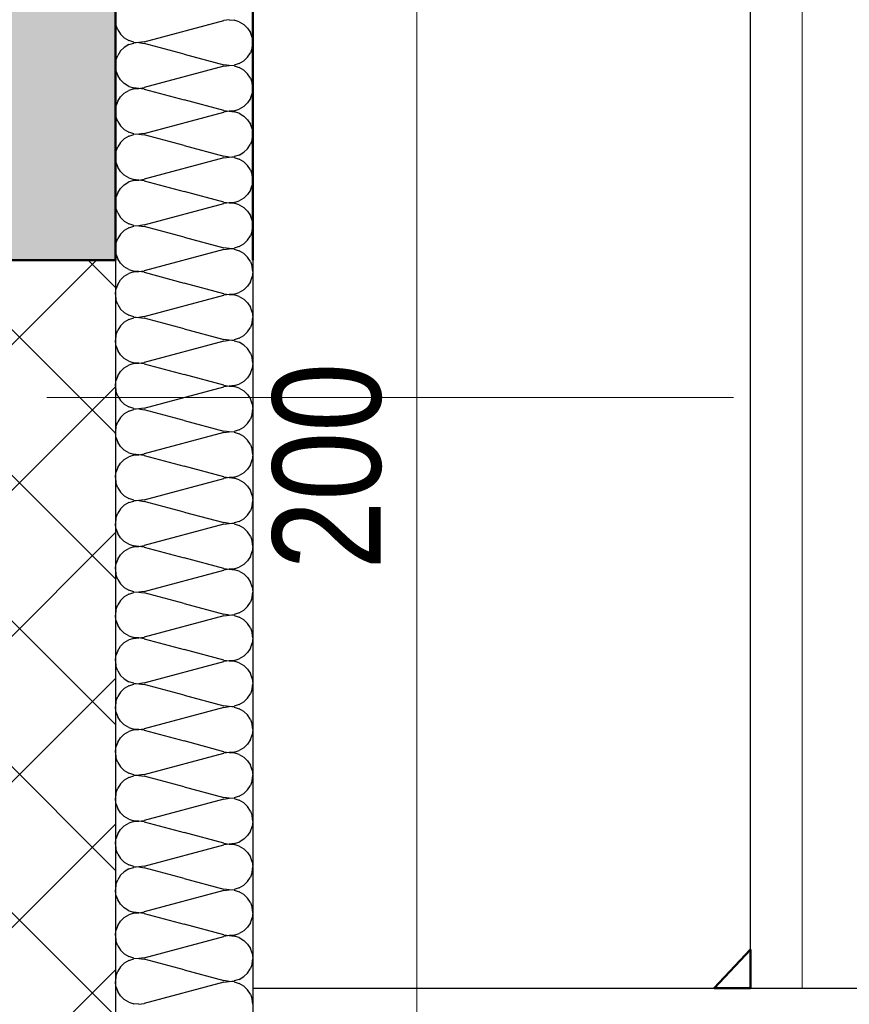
# Model space of a CAD drawing. Header units: millimetres. Extents: x 0 to 6.08, y 0 to 5.27.
# Tile 39 of 54: x 2.23 to 2.35, y 3.53 to 3.67. Entities that reach past the tile are written whole.
import ezdxf

# ---------------------------------------------------------------- set-up
doc = ezdxf.new("R2010")
doc.units = ezdxf.units.MM
doc.linetypes.add('DASHDOT', pattern=[1, 0.5, -0.25, 0, -0.25])
doc.styles.add('Arial Narrow', font='ARIALN.TTF')
doc.dimstyles.new('Arch_Strakon_dimstyle', dxfattribs={"dimtxt": 1.575, "dimasz": 1, "dimexe": 1.25, "dimexo": 0.0625, "dimgap": 1, "dimtad": 0, "dimdec": 5, "dimzin": 12, "dimdsep": 46, "dimtxsty": 'Arial Narrow', "dimblk": 'Arrowhead_Tick', "dimsah": 1, "dimcen": 0, "dimse1": 1, "dimse2": 1, "dimclrd": 6, "dimclrt": 2, "dimazin": 0, "dimtfac": 1, "dimtdec": 4, "dimtmove": 0, "dimatfit": 3, "dimldrblk": 'NONE', "dimfxl": 1, "dimtvp": 1, "dimtolj": 1, "dimtzin": 0, "dimlwd": 13, "dimarcsym": 2})

# ---------------------------------------------------------------- blocks, each defined once
blk = doc.blocks.new('Hatch_2_41')
at = {"color": 10, "linetype": 'Continuous'}
for p, q in [((2.24137, 3.67369), (2.24146, 3.67293)), ((2.25793, 3.67369), (2.25717, 3.67357)), ((2.25793, 3.67369), (2.25869, 3.67362)), ((2.26137, 3.67369), (2.26137, 3.67369)), ((2.24171, 3.67221), (2.24146, 3.67293)), ((2.24171, 3.67221), (2.24213, 3.67157)), ((2.24557, 3.67047), (2.25717, 3.67357)), ((2.25941, 3.67339), (2.25869, 3.67362)), ((2.25941, 3.67339), (2.26007, 3.673)), ((2.26062, 3.67247), (2.26007, 3.673)), ((2.26062, 3.67247), (2.26103, 3.67183)), ((2.24267, 3.67104), (2.24213, 3.67157)), ((2.24267, 3.67104), (2.24333, 3.67065)), ((2.26128, 3.67111), (2.26103, 3.67183)), ((2.26128, 3.67111), (2.26137, 3.67035)), ((2.24213, 3.66913), (2.24267, 3.66966)), ((2.24333, 3.67006), (2.24267, 3.66966)), ((2.24405, 3.67042), (2.24333, 3.67065)), ((2.24333, 3.67006), (2.24405, 3.67029)), ((2.24405, 3.67042), (2.24481, 3.67035)), ((2.24481, 3.67035), (2.24405, 3.67029)), ((2.24557, 3.67047), (2.24481, 3.67035)), ((2.24481, 3.67035), (2.24556, 3.67024)), ((2.25137, 3.66869), (2.24556, 3.67024)), ((2.26128, 3.6696), (2.26103, 3.66888)), ((2.26128, 3.6696), (2.26137, 3.67035)), ((2.24146, 3.66778), (2.24171, 3.66849)), ((2.24213, 3.66913), (2.24171, 3.66849)), ((2.25137, 3.66869), (2.25718, 3.66713)), ((2.26061, 3.66824), (2.26007, 3.66771)), ((2.26061, 3.66824), (2.26103, 3.66888)), ((2.24146, 3.66778), (2.24137, 3.66702)), ((2.24146, 3.66626), (2.24137, 3.66702)), ((2.25717, 3.66691), (2.24557, 3.6638)), ((2.25717, 3.66691), (2.25793, 3.66702)), ((2.25793, 3.66702), (2.25718, 3.66713)), ((2.25793, 3.66702), (2.25869, 3.66708)), ((2.25869, 3.66696), (2.25793, 3.66702)), ((2.25941, 3.66732), (2.25869, 3.66708)), ((2.25869, 3.66696), (2.25941, 3.66672)), ((2.25941, 3.66732), (2.26007, 3.66771)), ((2.26007, 3.66633), (2.25941, 3.66672)), ((2.26137, 3.66702), (2.26137, 3.66702)), ((2.26137, 3.66702), (2.26137, 3.66702)), ((2.24146, 3.66626), (2.24171, 3.66555)), ((2.24213, 3.66491), (2.24171, 3.66555)), ((2.26007, 3.66633), (2.26062, 3.6658)), ((2.26103, 3.66516), (2.26062, 3.6658)), ((2.26103, 3.66516), (2.26128, 3.66444)), ((2.24213, 3.66491), (2.24267, 3.66438)), ((2.24333, 3.66398), (2.24267, 3.66438)), ((2.24333, 3.66398), (2.24405, 3.66375)), ((2.24405, 3.66362), (2.24333, 3.66339)), ((2.24481, 3.66369), (2.24405, 3.66375)), ((2.24405, 3.66362), (2.24481, 3.66368)), ((2.24481, 3.66369), (2.24557, 3.6638)), ((2.24556, 3.66357), (2.24481, 3.66368)), ((2.26137, 3.66369), (2.26128, 3.66444)), ((2.26137, 3.66369), (2.26128, 3.66293)), ((2.24171, 3.66183), (2.24213, 3.66247)), ((2.24267, 3.663), (2.24213, 3.66247)), ((2.24267, 3.663), (2.24333, 3.66339)), ((2.24556, 3.66357), (2.25137, 3.66202)), ((2.26103, 3.66221), (2.26061, 3.66157)), ((2.26103, 3.66221), (2.26128, 3.66293)), ((2.24137, 3.66035), (2.24146, 3.66111)), ((2.24171, 3.66183), (2.24146, 3.66111)), ((2.25718, 3.66047), (2.25137, 3.66202)), ((2.26007, 3.66104), (2.25941, 3.66065)), ((2.26007, 3.66104), (2.26061, 3.66157)), ((2.24137, 3.66035), (2.24146, 3.6596)), ((2.24171, 3.65888), (2.24146, 3.6596)), ((2.24557, 3.65713), (2.25717, 3.66024)), ((2.25793, 3.66035), (2.25717, 3.66024)), ((2.25718, 3.66047), (2.25793, 3.66036)), ((2.25869, 3.66042), (2.25793, 3.66036)), ((2.25793, 3.66035), (2.25869, 3.66029)), ((2.25869, 3.66042), (2.25941, 3.66065)), ((2.25941, 3.66006), (2.25869, 3.66029)), ((2.25941, 3.66006), (2.26007, 3.65966)), ((2.26062, 3.65913), (2.26007, 3.65966)), ((2.26137, 3.66035), (2.26137, 3.66035)), ((2.26137, 3.66035), (2.26137, 3.66035)), ((2.24171, 3.65888), (2.24213, 3.65824)), ((2.24267, 3.65771), (2.24213, 3.65824)), ((2.26062, 3.65913), (2.26103, 3.65849)), ((2.26128, 3.65778), (2.26103, 3.65849)), ((2.24267, 3.65771), (2.24333, 3.65732)), ((2.24333, 3.65672), (2.24267, 3.65633)), ((2.24405, 3.65708), (2.24333, 3.65732)), ((2.24333, 3.65672), (2.24405, 3.65696)), ((2.24405, 3.65708), (2.24481, 3.65702)), ((2.24481, 3.65702), (2.24405, 3.65696)), ((2.24557, 3.65713), (2.24481, 3.65702)), ((2.24481, 3.65702), (2.24556, 3.65691)), ((2.25137, 3.65535), (2.24556, 3.65691)), ((2.26128, 3.65778), (2.26137, 3.65702)), ((2.26128, 3.65626), (2.26137, 3.65702)), ((2.24146, 3.65444), (2.24171, 3.65516)), ((2.24213, 3.6558), (2.24171, 3.65516)), ((2.24213, 3.6558), (2.24267, 3.65633)), ((2.25137, 3.65535), (2.25718, 3.6538)), ((2.26061, 3.65491), (2.26103, 3.65555)), ((2.26128, 3.65626), (2.26103, 3.65555)), ((2.24146, 3.65444), (2.24137, 3.65369)), ((2.24146, 3.65293), (2.24137, 3.65369)), ((2.25717, 3.65357), (2.24557, 3.65047)), ((2.25717, 3.65357), (2.25793, 3.65369)), ((2.25793, 3.65369), (2.25718, 3.6538)), ((2.25793, 3.65369), (2.25869, 3.65375)), ((2.25869, 3.65362), (2.25793, 3.65369)), ((2.25941, 3.65398), (2.25869, 3.65375)), ((2.25869, 3.65362), (2.25941, 3.65339)), ((2.25941, 3.65398), (2.26007, 3.65438)), ((2.26061, 3.65491), (2.26007, 3.65438)), ((2.26137, 3.65369), (2.26137, 3.65369)), ((2.26137, 3.65369), (2.26137, 3.65369)), ((2.24146, 3.65293), (2.24171, 3.65221)), ((2.24213, 3.65157), (2.24171, 3.65221)), ((2.26007, 3.653), (2.25941, 3.65339)), ((2.26007, 3.653), (2.26062, 3.65247)), ((2.26103, 3.65183), (2.26062, 3.65247)), ((2.24213, 3.65157), (2.24267, 3.65104)), ((2.24333, 3.65065), (2.24267, 3.65104)), ((2.26103, 3.65183), (2.26128, 3.65111)), ((2.26137, 3.65035), (2.26128, 3.65111)), ((2.24267, 3.64966), (2.24213, 3.64913)), ((2.24267, 3.64966), (2.24333, 3.65006)), ((2.24333, 3.65065), (2.24405, 3.65042)), ((2.24405, 3.65029), (2.24333, 3.65006)), ((2.24481, 3.65035), (2.24405, 3.65042)), ((2.24405, 3.65029), (2.24481, 3.65035)), ((2.24481, 3.65035), (2.24557, 3.65047)), ((2.24556, 3.65024), (2.24481, 3.65035)), ((2.24556, 3.65024), (2.25137, 3.64869)), ((2.26103, 3.64888), (2.26128, 3.6496)), ((2.26137, 3.65035), (2.26128, 3.6496)), ((2.24171, 3.64849), (2.24146, 3.64778)), ((2.24171, 3.64849), (2.24213, 3.64913)), ((2.25718, 3.64713), (2.25137, 3.64869)), ((2.26007, 3.64771), (2.26061, 3.64824)), ((2.26103, 3.64888), (2.26061, 3.64824)), ((2.24137, 3.64702), (2.24146, 3.64778)), ((2.24137, 3.64702), (2.24146, 3.64626)), ((2.24557, 3.6438), (2.25717, 3.64691)), ((2.25793, 3.64702), (2.25717, 3.64691)), ((2.25718, 3.64713), (2.25793, 3.64702)), ((2.25869, 3.64708), (2.25793, 3.64702)), ((2.25793, 3.64702), (2.25869, 3.64696)), ((2.25869, 3.64708), (2.25941, 3.64732)), ((2.25941, 3.64672), (2.25869, 3.64696)), ((2.26007, 3.64771), (2.25941, 3.64732)), ((2.25941, 3.64672), (2.26007, 3.64633)), ((2.26137, 3.64702), (2.26137, 3.64702)), ((2.26137, 3.64702), (2.26137, 3.64702)), ((2.24171, 3.64555), (2.24146, 3.64626)), ((2.24171, 3.64555), (2.24213, 3.64491)), ((2.26062, 3.6458), (2.26007, 3.64633)), ((2.26062, 3.6458), (2.26103, 3.64516)), ((2.26128, 3.64444), (2.26103, 3.64516)), ((2.24267, 3.64438), (2.24213, 3.64491)), ((2.24267, 3.64438), (2.24333, 3.64398)), ((2.24405, 3.64375), (2.24333, 3.64398)), ((2.24333, 3.64339), (2.24405, 3.64362)), ((2.24405, 3.64375), (2.24481, 3.64369)), ((2.24481, 3.64368), (2.24405, 3.64362)), ((2.24557, 3.6438), (2.24481, 3.64369)), ((2.24481, 3.64368), (2.24556, 3.64357)), ((2.25137, 3.64202), (2.24556, 3.64357)), ((2.26128, 3.64444), (2.26137, 3.64369)), ((2.26128, 3.64293), (2.26137, 3.64369)), ((2.24213, 3.64247), (2.24171, 3.64183)), ((2.24213, 3.64247), (2.24267, 3.643)), ((2.24333, 3.64339), (2.24267, 3.643)), ((2.26061, 3.64157), (2.26103, 3.64221)), ((2.26128, 3.64293), (2.26103, 3.64221)), ((2.24146, 3.64111), (2.24137, 3.64035)), ((2.24146, 3.64111), (2.24171, 3.64183)), ((2.25137, 3.64202), (2.25718, 3.64047)), ((2.25941, 3.64065), (2.26007, 3.64104)), ((2.26061, 3.64157), (2.26007, 3.64104)), ((2.24146, 3.6396), (2.24137, 3.64035)), ((2.24146, 3.6396), (2.24171, 3.63888)), ((2.25717, 3.64024), (2.24557, 3.63713)), ((2.25717, 3.64024), (2.25793, 3.64035)), ((2.25793, 3.64036), (2.25718, 3.64047)), ((2.25793, 3.64036), (2.25869, 3.64042)), ((2.25869, 3.64029), (2.25793, 3.64035)), ((2.25941, 3.64065), (2.25869, 3.64042)), ((2.25869, 3.64029), (2.25941, 3.64006)), ((2.26007, 3.63966), (2.25941, 3.64006)), ((2.26007, 3.63966), (2.26062, 3.63913)), ((2.26137, 3.64035), (2.26137, 3.64035)), ((2.26137, 3.64035), (2.26137, 3.64035)), ((2.24213, 3.63824), (2.24171, 3.63888)), ((2.24213, 3.63824), (2.24267, 3.63771)), ((2.26103, 3.63849), (2.26062, 3.63913)), ((2.26103, 3.63849), (2.26128, 3.63778)), ((2.24333, 3.63732), (2.24267, 3.63771)), ((2.24267, 3.63633), (2.24333, 3.63672)), ((2.24333, 3.63732), (2.24405, 3.63708)), ((2.24405, 3.63696), (2.24333, 3.63672)), ((2.24481, 3.63702), (2.24405, 3.63708)), ((2.24405, 3.63696), (2.24481, 3.63702)), ((2.24481, 3.63702), (2.24557, 3.63713)), ((2.24556, 3.63691), (2.24481, 3.63702)), ((2.24556, 3.63691), (2.25137, 3.63535)), ((2.26137, 3.63702), (2.26128, 3.63778)), ((2.26137, 3.63702), (2.26128, 3.63626)), ((2.24171, 3.63516), (2.24146, 3.63444)), ((2.24171, 3.63516), (2.24213, 3.6358)), ((2.24267, 3.63633), (2.24213, 3.6358)), ((2.25718, 3.6338), (2.25137, 3.63535)), ((2.26103, 3.63555), (2.26061, 3.63491)), ((2.26103, 3.63555), (2.26128, 3.63626)), ((2.24137, 3.63369), (2.24146, 3.63444)), ((2.24137, 3.63369), (2.24146, 3.63293)), ((2.24557, 3.63047), (2.25717, 3.63357)), ((2.25793, 3.63369), (2.25717, 3.63357)), ((2.25718, 3.6338), (2.25793, 3.63369)), ((2.25869, 3.63375), (2.25793, 3.63369)), ((2.25793, 3.63369), (2.25869, 3.63362)), ((2.25869, 3.63375), (2.25941, 3.63398)), ((2.25941, 3.63339), (2.25869, 3.63362)), ((2.26007, 3.63438), (2.25941, 3.63398)), ((2.26007, 3.63438), (2.26061, 3.63491)), ((2.26137, 3.63369), (2.26137, 3.63369)), ((2.26137, 3.63369), (2.26137, 3.63369)), ((2.24171, 3.63221), (2.24146, 3.63293)), ((2.24171, 3.63221), (2.24213, 3.63157)), ((2.25941, 3.63339), (2.26007, 3.633)), ((2.26062, 3.63247), (2.26007, 3.633)), ((2.26062, 3.63247), (2.26103, 3.63183)), ((2.24267, 3.63104), (2.24213, 3.63157)), ((2.24267, 3.63104), (2.24333, 3.63065)), ((2.24405, 3.63042), (2.24333, 3.63065)), ((2.26128, 3.63111), (2.26103, 3.63183)), ((2.26128, 3.63111), (2.26137, 3.63035)), ((2.24213, 3.62913), (2.24267, 3.62966)), ((2.24333, 3.63006), (2.24267, 3.62966)), ((2.24333, 3.63006), (2.24405, 3.63029)), ((2.24405, 3.63042), (2.24481, 3.63035)), ((2.24481, 3.63035), (2.24405, 3.63029)), ((2.24557, 3.63047), (2.24481, 3.63035)), ((2.24481, 3.63035), (2.24556, 3.63024)), ((2.25137, 3.62869), (2.24556, 3.63024)), ((2.26128, 3.6296), (2.26103, 3.62888)), ((2.26128, 3.6296), (2.26137, 3.63035)), ((2.24146, 3.62778), (2.24137, 3.62702)), ((2.24146, 3.62778), (2.24171, 3.62849)), ((2.24213, 3.62913), (2.24171, 3.62849)), ((2.25137, 3.62869), (2.25718, 3.62713)), ((2.26061, 3.62824), (2.26007, 3.62771)), ((2.26061, 3.62824), (2.26103, 3.62888)), ((2.24146, 3.62626), (2.24137, 3.62702)), ((2.25717, 3.62691), (2.24557, 3.6238)), ((2.25717, 3.62691), (2.25793, 3.62702)), ((2.25793, 3.62702), (2.25718, 3.62713)), ((2.25793, 3.62702), (2.25869, 3.62708)), ((2.25869, 3.62696), (2.25793, 3.62702)), ((2.25941, 3.62732), (2.25869, 3.62708)), ((2.25869, 3.62696), (2.25941, 3.62672)), ((2.25941, 3.62732), (2.26007, 3.62771)), ((2.26007, 3.62633), (2.25941, 3.62672)), ((2.26007, 3.62633), (2.26062, 3.6258)), ((2.26137, 3.62702), (2.26137, 3.62702)), ((2.26137, 3.62702), (2.26137, 3.62702)), ((2.24146, 3.62626), (2.24171, 3.62555)), ((2.24213, 3.62491), (2.24171, 3.62555)), ((2.24213, 3.62491), (2.24267, 3.62438)), ((2.26103, 3.62516), (2.26062, 3.6258)), ((2.26103, 3.62516), (2.26128, 3.62444)), ((2.24333, 3.62398), (2.24267, 3.62438)), ((2.24333, 3.62398), (2.24405, 3.62375)), ((2.24405, 3.62362), (2.24333, 3.62339)), ((2.24481, 3.62369), (2.24405, 3.62375)), ((2.24405, 3.62362), (2.24481, 3.62368)), ((2.24481, 3.62369), (2.24557, 3.6238)), ((2.24556, 3.62357), (2.24481, 3.62368)), ((2.24556, 3.62357), (2.25137, 3.62202)), ((2.26137, 3.62369), (2.26128, 3.62444)), ((2.26137, 3.62369), (2.26128, 3.62293)), ((2.24171, 3.62183), (2.24213, 3.62247)), ((2.24267, 3.623), (2.24213, 3.62247)), ((2.24267, 3.623), (2.24333, 3.62339)), ((2.26103, 3.62221), (2.26061, 3.62157)), ((2.26103, 3.62221), (2.26128, 3.62293)), ((2.24137, 3.62035), (2.24146, 3.62111)), ((2.24171, 3.62183), (2.24146, 3.62111)), ((2.25718, 3.62047), (2.25137, 3.62202)), ((2.25869, 3.62042), (2.25941, 3.62065)), ((2.26007, 3.62104), (2.25941, 3.62065)), ((2.26007, 3.62104), (2.26061, 3.62157)), ((2.24137, 3.62035), (2.24146, 3.6196)), ((2.24171, 3.61888), (2.24146, 3.6196)), ((2.24557, 3.61713), (2.25717, 3.62024)), ((2.25793, 3.62035), (2.25717, 3.62024)), ((2.25718, 3.62047), (2.25793, 3.62036)), ((2.25869, 3.62042), (2.25793, 3.62036)), ((2.25793, 3.62035), (2.25869, 3.62029)), ((2.25941, 3.62006), (2.25869, 3.62029)), ((2.25941, 3.62006), (2.26007, 3.61966)), ((2.26062, 3.61913), (2.26007, 3.61966)), ((2.26137, 3.62035), (2.26137, 3.62035)), ((2.26137, 3.62035), (2.26137, 3.62035)), ((2.24171, 3.61888), (2.24213, 3.61824)), ((2.24267, 3.61771), (2.24213, 3.61824)), ((2.26062, 3.61913), (2.26103, 3.61849)), ((2.26128, 3.61778), (2.26103, 3.61849)), ((2.26128, 3.61778), (2.26137, 3.61702)), ((2.24213, 3.6158), (2.24267, 3.61633)), ((2.24267, 3.61771), (2.24333, 3.61732)), ((2.24333, 3.61672), (2.24267, 3.61633)), ((2.24405, 3.61708), (2.24333, 3.61732)), ((2.24333, 3.61672), (2.24405, 3.61696)), ((2.24405, 3.61708), (2.24481, 3.61702)), ((2.24481, 3.61702), (2.24405, 3.61696)), ((2.24557, 3.61713), (2.24481, 3.61702)), ((2.24481, 3.61702), (2.24556, 3.61691)), ((2.25137, 3.61535), (2.24556, 3.61691)), ((2.26128, 3.61626), (2.26137, 3.61702)), ((2.24146, 3.61444), (2.24171, 3.61516)), ((2.24213, 3.6158), (2.24171, 3.61516)), ((2.25137, 3.61535), (2.25718, 3.6138)), ((2.26061, 3.61491), (2.26007, 3.61438)), ((2.26061, 3.61491), (2.26103, 3.61555)), ((2.26128, 3.61626), (2.26103, 3.61555)), ((2.24146, 3.61444), (2.24137, 3.61369)), ((2.24146, 3.61293), (2.24137, 3.61369)), ((2.25717, 3.61357), (2.24557, 3.61047)), ((2.25717, 3.61357), (2.25793, 3.61369)), ((2.25793, 3.61369), (2.25718, 3.6138)), ((2.25793, 3.61369), (2.25869, 3.61375)), ((2.25869, 3.61362), (2.25793, 3.61369)), ((2.25941, 3.61398), (2.25869, 3.61375)), ((2.25869, 3.61362), (2.25941, 3.61339)), ((2.25941, 3.61398), (2.26007, 3.61438)), ((2.26137, 3.61369), (2.26137, 3.61369)), ((2.26137, 3.61369), (2.26137, 3.61369)), ((2.24146, 3.61293), (2.24171, 3.61221)), ((2.24213, 3.61157), (2.24171, 3.61221)), ((2.26007, 3.613), (2.25941, 3.61339)), ((2.26007, 3.613), (2.26062, 3.61247)), ((2.26103, 3.61183), (2.26062, 3.61247)), ((2.24213, 3.61157), (2.24267, 3.61104)), ((2.24333, 3.61065), (2.24267, 3.61104)), ((2.24333, 3.61065), (2.24405, 3.61042)), ((2.26103, 3.61183), (2.26128, 3.61111)), ((2.26137, 3.61035), (2.26128, 3.61111)), ((2.24171, 3.60849), (2.24213, 3.60913)), ((2.24267, 3.60966), (2.24213, 3.60913)), ((2.24267, 3.60966), (2.24333, 3.61006)), ((2.24405, 3.61029), (2.24333, 3.61006)), ((2.24481, 3.61035), (2.24405, 3.61042)), ((2.24405, 3.61029), (2.24481, 3.61035)), ((2.24481, 3.61035), (2.24557, 3.61047)), ((2.24556, 3.61024), (2.24481, 3.61035)), ((2.24556, 3.61024), (2.25137, 3.60869)), ((2.26103, 3.60888), (2.26128, 3.6096)), ((2.26137, 3.61035), (2.26128, 3.6096)), ((2.24137, 3.60702), (2.24146, 3.60778)), ((2.24171, 3.60849), (2.24146, 3.60778)), ((2.25718, 3.60713), (2.25137, 3.60869)), ((2.26007, 3.60771), (2.25941, 3.60732)), ((2.26007, 3.60771), (2.26061, 3.60824)), ((2.26103, 3.60888), (2.26061, 3.60824)), ((2.24137, 3.60702), (2.24146, 3.60626)), ((2.24557, 3.6038), (2.25717, 3.60691)), ((2.25793, 3.60702), (2.25717, 3.60691)), ((2.25718, 3.60713), (2.25793, 3.60702)), ((2.25869, 3.60708), (2.25793, 3.60702)), ((2.25793, 3.60702), (2.25869, 3.60696)), ((2.25869, 3.60708), (2.25941, 3.60732)), ((2.25941, 3.60672), (2.25869, 3.60696)), ((2.25941, 3.60672), (2.26007, 3.60633)), ((2.26062, 3.6058), (2.26007, 3.60633)), ((2.26137, 3.60702), (2.26137, 3.60702)), ((2.26137, 3.60702), (2.26137, 3.60702)), ((2.24171, 3.60555), (2.24146, 3.60626)), ((2.24171, 3.60555), (2.24213, 3.60491)), ((2.24267, 3.60438), (2.24213, 3.60491)), ((2.26062, 3.6058), (2.26103, 3.60516)), ((2.26128, 3.60444), (2.26103, 3.60516)), ((2.24267, 3.60438), (2.24333, 3.60398)), ((2.24405, 3.60375), (2.24333, 3.60398)), ((2.24333, 3.60339), (2.24405, 3.60362)), ((2.24405, 3.60375), (2.24481, 3.60369)), ((2.24481, 3.60368), (2.24405, 3.60362)), ((2.24557, 3.6038), (2.24481, 3.60369)), ((2.24481, 3.60368), (2.24556, 3.60357)), ((2.25137, 3.60202), (2.24556, 3.60357)), ((2.26128, 3.60444), (2.26137, 3.60369)), ((2.26128, 3.60293), (2.26137, 3.60369)), ((2.24213, 3.60247), (2.24171, 3.60183)), ((2.24213, 3.60247), (2.24267, 3.603)), ((2.24333, 3.60339), (2.24267, 3.603)), ((2.25137, 3.60202), (2.25718, 3.60047)), ((2.26061, 3.60157), (2.26103, 3.60221)), ((2.26128, 3.60293), (2.26103, 3.60221)), ((2.24146, 3.60111), (2.24137, 3.60035)), ((2.24146, 3.60111), (2.24171, 3.60183)), ((2.25941, 3.60065), (2.25869, 3.60042)), ((2.25941, 3.60065), (2.26007, 3.60104)), ((2.26061, 3.60157), (2.26007, 3.60104)), ((2.24146, 3.5996), (2.24137, 3.60035)), ((2.24146, 3.5996), (2.24171, 3.59888)), ((2.25717, 3.60024), (2.24557, 3.59713)), ((2.25717, 3.60024), (2.25793, 3.60035)), ((2.25793, 3.60036), (2.25718, 3.60047)), ((2.25793, 3.60036), (2.25869, 3.60042)), ((2.25869, 3.60029), (2.25793, 3.60035)), ((2.25869, 3.60029), (2.25941, 3.60006)), ((2.26007, 3.59966), (2.25941, 3.60006)), ((2.26007, 3.59966), (2.26062, 3.59913)), ((2.26103, 3.59849), (2.26062, 3.59913)), ((2.26137, 3.60035), (2.26137, 3.60035)), ((2.26137, 3.60035), (2.26137, 3.60035)), ((2.24213, 3.59824), (2.24171, 3.59888)), ((2.24213, 3.59824), (2.24267, 3.59771)), ((2.24333, 3.59732), (2.24267, 3.59771)), ((2.26103, 3.59849), (2.26128, 3.59778)), ((2.26137, 3.59702), (2.26128, 3.59778)), ((2.24267, 3.59633), (2.24213, 3.5958)), ((2.24267, 3.59633), (2.24333, 3.59672)), ((2.24333, 3.59732), (2.24405, 3.59708)), ((2.24405, 3.59696), (2.24333, 3.59672)), ((2.24481, 3.59702), (2.24405, 3.59708)), ((2.24405, 3.59696), (2.24481, 3.59702)), ((2.24481, 3.59702), (2.24557, 3.59713)), ((2.24556, 3.59691), (2.24481, 3.59702)), ((2.24556, 3.59691), (2.25137, 3.59535)), ((2.26103, 3.59555), (2.26128, 3.59626)), ((2.26137, 3.59702), (2.26128, 3.59626)), ((2.24171, 3.59516), (2.24146, 3.59444)), ((2.24171, 3.59516), (2.24213, 3.5958)), ((2.25718, 3.5938), (2.25137, 3.59535)), ((2.26007, 3.59438), (2.26061, 3.59491)), ((2.26103, 3.59555), (2.26061, 3.59491)), ((2.24137, 3.59369), (2.24146, 3.59444)), ((2.24137, 3.59369), (2.24146, 3.59293)), ((2.24557, 3.59047), (2.25717, 3.59357)), ((2.25793, 3.59369), (2.25717, 3.59357)), ((2.25718, 3.5938), (2.25793, 3.59369)), ((2.25869, 3.59375), (2.25793, 3.59369)), ((2.25793, 3.59369), (2.25869, 3.59362)), ((2.25869, 3.59375), (2.25941, 3.59398)), ((2.25941, 3.59339), (2.25869, 3.59362)), ((2.26007, 3.59438), (2.25941, 3.59398)), ((2.25941, 3.59339), (2.26007, 3.593)), ((2.26137, 3.59369), (2.26137, 3.59369)), ((2.26137, 3.59369), (2.26137, 3.59369)), ((2.24171, 3.59221), (2.24146, 3.59293)), ((2.24171, 3.59221), (2.24213, 3.59157)), ((2.26062, 3.59247), (2.26007, 3.593)), ((2.26062, 3.59247), (2.26103, 3.59183)), ((2.24267, 3.59104), (2.24213, 3.59157)), ((2.24267, 3.59104), (2.24333, 3.59065)), ((2.24405, 3.59042), (2.24333, 3.59065)), ((2.26128, 3.59111), (2.26103, 3.59183)), ((2.26128, 3.59111), (2.26137, 3.59035)), ((2.24213, 3.58913), (2.24171, 3.58849)), ((2.24213, 3.58913), (2.24267, 3.58966)), ((2.24333, 3.59006), (2.24267, 3.58966)), ((2.24333, 3.59006), (2.24405, 3.59029)), ((2.24405, 3.59042), (2.24481, 3.59035)), ((2.24481, 3.59035), (2.24405, 3.59029)), ((2.24557, 3.59047), (2.24481, 3.59035)), ((2.24481, 3.59035), (2.24556, 3.59024)), ((2.25137, 3.58869), (2.24556, 3.59024)), ((2.26128, 3.5896), (2.26103, 3.58888)), ((2.26128, 3.5896), (2.26137, 3.59035)), ((2.24146, 3.58778), (2.24137, 3.58702)), ((2.24146, 3.58778), (2.24171, 3.58849)), ((2.25137, 3.58869), (2.25718, 3.58713)), ((2.25941, 3.58732), (2.26007, 3.58771)), ((2.26061, 3.58824), (2.26007, 3.58771)), ((2.26061, 3.58824), (2.26103, 3.58888)), ((2.24146, 3.58626), (2.24137, 3.58702)), ((2.24146, 3.58626), (2.24171, 3.58555)), ((2.25717, 3.58691), (2.24557, 3.5838)), ((2.25717, 3.58691), (2.25793, 3.58702)), ((2.25793, 3.58702), (2.25718, 3.58713)), ((2.25793, 3.58702), (2.25869, 3.58708)), ((2.25869, 3.58696), (2.25793, 3.58702)), ((2.25941, 3.58732), (2.25869, 3.58708)), ((2.25869, 3.58696), (2.25941, 3.58672)), ((2.26007, 3.58633), (2.25941, 3.58672)), ((2.26007, 3.58633), (2.26062, 3.5858)), ((2.26137, 3.58702), (2.26137, 3.58702)), ((2.26137, 3.58702), (2.26137, 3.58702)), ((2.24213, 3.58491), (2.24171, 3.58555)), ((2.24213, 3.58491), (2.24267, 3.58438)), ((2.26103, 3.58516), (2.26062, 3.5858)), ((2.26103, 3.58516), (2.26128, 3.58444)), ((2.24333, 3.58398), (2.24267, 3.58438)), ((2.24267, 3.583), (2.24333, 3.58339)), ((2.24333, 3.58398), (2.24405, 3.58375)), ((2.24405, 3.58362), (2.24333, 3.58339)), ((2.24481, 3.58369), (2.24405, 3.58375)), ((2.24405, 3.58362), (2.24481, 3.58368)), ((2.24481, 3.58369), (2.24557, 3.5838)), ((2.24556, 3.58357), (2.24481, 3.58368)), ((2.24556, 3.58357), (2.25137, 3.58202)), ((2.26137, 3.58369), (2.26128, 3.58444)), ((2.26137, 3.58369), (2.26128, 3.58293)), ((2.24171, 3.58183), (2.24213, 3.58247)), ((2.24267, 3.583), (2.24213, 3.58247)), ((2.25718, 3.58047), (2.25137, 3.58202)), ((2.26103, 3.58221), (2.26061, 3.58157)), ((2.26103, 3.58221), (2.26128, 3.58293)), ((2.24137, 3.58035), (2.24146, 3.58111)), ((2.24171, 3.58183), (2.24146, 3.58111)), ((2.25718, 3.58047), (2.25793, 3.58036)), ((2.25869, 3.58042), (2.25941, 3.58065)), ((2.26007, 3.58104), (2.25941, 3.58065)), ((2.26007, 3.58104), (2.26061, 3.58157)), ((2.24137, 3.58035), (2.24146, 3.5796)), ((2.24171, 3.57888), (2.24146, 3.5796)), ((2.24557, 3.57713), (2.25717, 3.58024)), ((2.25793, 3.58035), (2.25717, 3.58024)), ((2.25869, 3.58042), (2.25793, 3.58036)), ((2.25793, 3.58035), (2.25869, 3.58029)), ((2.25941, 3.58006), (2.25869, 3.58029)), ((2.25941, 3.58006), (2.26007, 3.57966)), ((2.26062, 3.57913), (2.26007, 3.57966)), ((2.26062, 3.57913), (2.26103, 3.57849)), ((2.26137, 3.58035), (2.26137, 3.58035)), ((2.26137, 3.58035), (2.26137, 3.58035)), ((2.24171, 3.57888), (2.24213, 3.57824)), ((2.24267, 3.57771), (2.24213, 3.57824)), ((2.24267, 3.57771), (2.24333, 3.57732)), ((2.26128, 3.57778), (2.26103, 3.57849)), ((2.26128, 3.57778), (2.26137, 3.57702)), ((2.24213, 3.5758), (2.24267, 3.57633)), ((2.24333, 3.57672), (2.24267, 3.57633)), ((2.24405, 3.57708), (2.24333, 3.57732)), ((2.24333, 3.57672), (2.24405, 3.57696)), ((2.24405, 3.57708), (2.24481, 3.57702)), ((2.24481, 3.57702), (2.24405, 3.57696)), ((2.24557, 3.57713), (2.24481, 3.57702)), ((2.24481, 3.57702), (2.24556, 3.57691)), ((2.25137, 3.57535), (2.24556, 3.57691)), ((2.26128, 3.57626), (2.26103, 3.57555)), ((2.26128, 3.57626), (2.26137, 3.57702)), ((2.24146, 3.57444), (2.24171, 3.57516)), ((2.24213, 3.5758), (2.24171, 3.57516)), ((2.25137, 3.57535), (2.25718, 3.5738)), ((2.26061, 3.57491), (2.26007, 3.57438)), ((2.26061, 3.57491), (2.26103, 3.57555)), ((2.24146, 3.57444), (2.24137, 3.57369)), ((2.24146, 3.57293), (2.24137, 3.57369)), ((2.25717, 3.57357), (2.24557, 3.57047)), ((2.25717, 3.57357), (2.25793, 3.57369)), ((2.25793, 3.57369), (2.25718, 3.5738)), ((2.25793, 3.57369), (2.25869, 3.57375)), ((2.25869, 3.57362), (2.25793, 3.57369)), ((2.25941, 3.57398), (2.25869, 3.57375)), ((2.25869, 3.57362), (2.25941, 3.57339)), ((2.25941, 3.57398), (2.26007, 3.57438)), ((2.26007, 3.573), (2.25941, 3.57339)), ((2.26137, 3.57369), (2.26137, 3.57369)), ((2.26137, 3.57369), (2.26137, 3.57369)), ((2.24146, 3.57293), (2.24171, 3.57221)), ((2.24213, 3.57157), (2.24171, 3.57221)), ((2.26007, 3.573), (2.26062, 3.57247)), ((2.26103, 3.57183), (2.26062, 3.57247)), ((2.24213, 3.57157), (2.24267, 3.57104)), ((2.24333, 3.57065), (2.24267, 3.57104)), ((2.24333, 3.57065), (2.24405, 3.57042)), ((2.24481, 3.57035), (2.24557, 3.57047)), ((2.26103, 3.57183), (2.26128, 3.57111)), ((2.26137, 3.57035), (2.26128, 3.57111)), ((2.24171, 3.56849), (2.24213, 3.56913)), ((2.24267, 3.56966), (2.24213, 3.56913)), ((2.24267, 3.56966), (2.24333, 3.57006)), ((2.24405, 3.57029), (2.24333, 3.57006)), ((2.24481, 3.57035), (2.24405, 3.57042)), ((2.24405, 3.57029), (2.24481, 3.57035)), ((2.24556, 3.57024), (2.24481, 3.57035)), ((2.24556, 3.57024), (2.25137, 3.56869)), ((2.26103, 3.56888), (2.26128, 3.5696)), ((2.26137, 3.57035), (2.26128, 3.5696)), ((2.24137, 3.56702), (2.24146, 3.56778)), ((2.24171, 3.56849), (2.24146, 3.56778)), ((2.25718, 3.56713), (2.25137, 3.56869)), ((2.26007, 3.56771), (2.25941, 3.56732)), ((2.26007, 3.56771), (2.26061, 3.56824)), ((2.26103, 3.56888), (2.26061, 3.56824)), ((2.24137, 3.56702), (2.24146, 3.56626)), ((2.24171, 3.56555), (2.24146, 3.56626)), ((2.24557, 3.5638), (2.25717, 3.56691)), ((2.25793, 3.56702), (2.25717, 3.56691)), ((2.25718, 3.56713), (2.25793, 3.56702)), ((2.25869, 3.56708), (2.25793, 3.56702)), ((2.25793, 3.56702), (2.25869, 3.56696)), ((2.25869, 3.56708), (2.25941, 3.56732)), ((2.25941, 3.56672), (2.25869, 3.56696)), ((2.25941, 3.56672), (2.26007, 3.56633)), ((2.26062, 3.5658), (2.26007, 3.56633)), ((2.26137, 3.56702), (2.26137, 3.56702)), ((2.26137, 3.56702), (2.26137, 3.56702)), ((2.24171, 3.56555), (2.24213, 3.56491)), ((2.24267, 3.56438), (2.24213, 3.56491)), ((2.26062, 3.5658), (2.26103, 3.56516)), ((2.26128, 3.56444), (2.26103, 3.56516)), ((2.24267, 3.56438), (2.24333, 3.56398)), ((2.24333, 3.56339), (2.24267, 3.563)), ((2.24405, 3.56375), (2.24333, 3.56398)), ((2.24333, 3.56339), (2.24405, 3.56362)), ((2.24405, 3.56375), (2.24481, 3.56369)), ((2.24481, 3.56368), (2.24405, 3.56362)), ((2.24557, 3.5638), (2.24481, 3.56369)), ((2.24481, 3.56368), (2.24556, 3.56357)), ((2.25137, 3.56202), (2.24556, 3.56357)), ((2.26128, 3.56444), (2.26137, 3.56369)), ((2.26128, 3.56293), (2.26137, 3.56369)), ((2.24213, 3.56247), (2.24171, 3.56183)), ((2.24213, 3.56247), (2.24267, 3.563)), ((2.25137, 3.56202), (2.25718, 3.56047)), ((2.26061, 3.56157), (2.26103, 3.56221)), ((2.26128, 3.56293), (2.26103, 3.56221)), ((2.24146, 3.56111), (2.24137, 3.56035)), ((2.24146, 3.56111), (2.24171, 3.56183)), ((2.25793, 3.56036), (2.25718, 3.56047)), ((2.25793, 3.56036), (2.25869, 3.56042)), ((2.25941, 3.56065), (2.25869, 3.56042)), ((2.25941, 3.56065), (2.26007, 3.56104)), ((2.26061, 3.56157), (2.26007, 3.56104)), ((2.24146, 3.5596), (2.24137, 3.56035)), ((2.24146, 3.5596), (2.24171, 3.55888)), ((2.25717, 3.56024), (2.24557, 3.55713)), ((2.25717, 3.56024), (2.25793, 3.56035)), ((2.25869, 3.56029), (2.25793, 3.56035)), ((2.25869, 3.56029), (2.25941, 3.56006)), ((2.26007, 3.55966), (2.25941, 3.56006)), ((2.26007, 3.55966), (2.26062, 3.55913)), ((2.26103, 3.55849), (2.26062, 3.55913)), ((2.26137, 3.56035), (2.26137, 3.56035)), ((2.26137, 3.56035), (2.26137, 3.56035)), ((2.24213, 3.55824), (2.24171, 3.55888)), ((2.24213, 3.55824), (2.24267, 3.55771)), ((2.24333, 3.55732), (2.24267, 3.55771)), ((2.26103, 3.55849), (2.26128, 3.55778)), ((2.26137, 3.55702), (2.26128, 3.55778)), ((2.24267, 3.55633), (2.24213, 3.5558)), ((2.24267, 3.55633), (2.24333, 3.55672)), ((2.24333, 3.55732), (2.24405, 3.55708)), ((2.24405, 3.55696), (2.24333, 3.55672)), ((2.24481, 3.55702), (2.24405, 3.55708)), ((2.24405, 3.55696), (2.24481, 3.55702)), ((2.24481, 3.55702), (2.24557, 3.55713)), ((2.24556, 3.55691), (2.24481, 3.55702)), ((2.24556, 3.55691), (2.25137, 3.55535)), ((2.26103, 3.55555), (2.26128, 3.55626)), ((2.26137, 3.55702), (2.26128, 3.55626)), ((2.24171, 3.55516), (2.24146, 3.55444)), ((2.24171, 3.55516), (2.24213, 3.5558)), ((2.25718, 3.5538), (2.25137, 3.55535)), ((2.26007, 3.55438), (2.26061, 3.55491)), ((2.26103, 3.55555), (2.26061, 3.55491)), ((2.24137, 3.55369), (2.24146, 3.55444)), ((2.24137, 3.55369), (2.24146, 3.55293)), ((2.24557, 3.55047), (2.25717, 3.55357)), ((2.25793, 3.55369), (2.25717, 3.55357)), ((2.25718, 3.5538), (2.25793, 3.55369)), ((2.25869, 3.55375), (2.25793, 3.55369)), ((2.25793, 3.55369), (2.25869, 3.55362)), ((2.25869, 3.55375), (2.25941, 3.55398)), ((2.25941, 3.55339), (2.25869, 3.55362)), ((2.26007, 3.55438), (2.25941, 3.55398)), ((2.25941, 3.55339), (2.26007, 3.553)), ((2.26137, 3.55369), (2.26137, 3.55369)), ((2.26137, 3.55369), (2.26137, 3.55369)), ((2.24171, 3.55221), (2.24146, 3.55293)), ((2.24171, 3.55221), (2.24213, 3.55157)), ((2.26062, 3.55247), (2.26007, 3.553)), ((2.26062, 3.55247), (2.26103, 3.55183)), ((2.26128, 3.55111), (2.26103, 3.55183)), ((2.24267, 3.55104), (2.24213, 3.55157)), ((2.24267, 3.55104), (2.24333, 3.55065)), ((2.24405, 3.55042), (2.24333, 3.55065)), ((2.24405, 3.55042), (2.24481, 3.55035)), ((2.24557, 3.55047), (2.24481, 3.55035)), ((2.26128, 3.55111), (2.26137, 3.55035)), ((2.24213, 3.54913), (2.24171, 3.54849)), ((2.24213, 3.54913), (2.24267, 3.54966)), ((2.24333, 3.55006), (2.24267, 3.54966)), ((2.24333, 3.55006), (2.24405, 3.55029)), ((2.24481, 3.55035), (2.24405, 3.55029)), ((2.24481, 3.55035), (2.24556, 3.55024)), ((2.25137, 3.54869), (2.24556, 3.55024)), ((2.26128, 3.5496), (2.26103, 3.54888)), ((2.26128, 3.5496), (2.26137, 3.55035)), ((2.24146, 3.54778), (2.24137, 3.54702)), ((2.24146, 3.54778), (2.24171, 3.54849)), ((2.25137, 3.54869), (2.25718, 3.54713)), ((2.25941, 3.54732), (2.26007, 3.54771)), ((2.26061, 3.54824), (2.26007, 3.54771)), ((2.26061, 3.54824), (2.26103, 3.54888)), ((2.24146, 3.54626), (2.24137, 3.54702)), ((2.24146, 3.54626), (2.24171, 3.54555)), ((2.25717, 3.54691), (2.24557, 3.5438)), ((2.25717, 3.54691), (2.25793, 3.54702)), ((2.25793, 3.54702), (2.25718, 3.54713)), ((2.25793, 3.54702), (2.25869, 3.54708)), ((2.25869, 3.54696), (2.25793, 3.54702)), ((2.25941, 3.54732), (2.25869, 3.54708)), ((2.25869, 3.54696), (2.25941, 3.54672)), ((2.26007, 3.54633), (2.25941, 3.54672)), ((2.26007, 3.54633), (2.26062, 3.5458)), ((2.26137, 3.54702), (2.26137, 3.54702)), ((2.26137, 3.54702), (2.26137, 3.54702)), ((2.24213, 3.54491), (2.24171, 3.54555)), ((2.24213, 3.54491), (2.24267, 3.54438)), ((2.26103, 3.54516), (2.26062, 3.5458)), ((2.26103, 3.54516), (2.26128, 3.54444)), ((2.24333, 3.54398), (2.24267, 3.54438)), ((2.24267, 3.543), (2.24333, 3.54339)), ((2.24333, 3.54398), (2.24405, 3.54375)), ((2.24405, 3.54362), (2.24333, 3.54339)), ((2.24481, 3.54369), (2.24405, 3.54375)), ((2.24405, 3.54362), (2.24481, 3.54368)), ((2.24481, 3.54369), (2.24557, 3.5438)), ((2.24556, 3.54357), (2.24481, 3.54368)), ((2.24556, 3.54357), (2.25137, 3.54202)), ((2.26137, 3.54369), (2.26128, 3.54444)), ((2.26137, 3.54369), (2.26128, 3.54293)), ((2.24171, 3.54183), (2.24146, 3.54111)), ((2.24171, 3.54183), (2.24213, 3.54247)), ((2.24267, 3.543), (2.24213, 3.54247)), ((2.25718, 3.54047), (2.25137, 3.54202)), ((2.26103, 3.54221), (2.26061, 3.54157)), ((2.26103, 3.54221), (2.26128, 3.54293)), ((2.24137, 3.54035), (2.24146, 3.54111)), ((2.24137, 3.54035), (2.24146, 3.5396)), ((2.25793, 3.54035), (2.25717, 3.54024)), ((2.25718, 3.54047), (2.25793, 3.54036)), ((2.25869, 3.54042), (2.25793, 3.54036)), ((2.25793, 3.54035), (2.25869, 3.54029)), ((2.25869, 3.54042), (2.25941, 3.54065)), ((2.26007, 3.54104), (2.25941, 3.54065)), ((2.26007, 3.54104), (2.26061, 3.54157)), ((2.26137, 3.54035), (2.26137, 3.54035)), ((2.26137, 3.54035), (2.26137, 3.54035)), ((2.24171, 3.53888), (2.24146, 3.5396)), ((2.24557, 3.53713), (2.25717, 3.54024)), ((2.25941, 3.54006), (2.25869, 3.54029)), ((2.25941, 3.54006), (2.26007, 3.53966)), ((2.26062, 3.53913), (2.26007, 3.53966)), ((2.26062, 3.53913), (2.26103, 3.53849)), ((2.24171, 3.53888), (2.24213, 3.53824)), ((2.24267, 3.53771), (2.24213, 3.53824)), ((2.24267, 3.53771), (2.24333, 3.53732)), ((2.26128, 3.53778), (2.26103, 3.53849)), ((2.26128, 3.53778), (2.26137, 3.53702)), ((2.24213, 3.5358), (2.24267, 3.53633)), ((2.24333, 3.53672), (2.24267, 3.53633)), ((2.24405, 3.53708), (2.24333, 3.53732)), ((2.24333, 3.53672), (2.24405, 3.53696)), ((2.24405, 3.53708), (2.24481, 3.53702)), ((2.24481, 3.53702), (2.24405, 3.53696)), ((2.24557, 3.53713), (2.24481, 3.53702)), ((2.24481, 3.53702), (2.24556, 3.53691)), ((2.25137, 3.53535), (2.24556, 3.53691)), ((2.26128, 3.53626), (2.26103, 3.53555)), ((2.26128, 3.53626), (2.26137, 3.53702)), ((2.24146, 3.53444), (2.24171, 3.53516)), ((2.24213, 3.5358), (2.24171, 3.53516)), ((2.25137, 3.53535), (2.25718, 3.5338)), ((2.26061, 3.53491), (2.26007, 3.53438)), ((2.26061, 3.53491), (2.26103, 3.53555)), ((2.24146, 3.53444), (2.24137, 3.53369)), ((2.24146, 3.53293), (2.24137, 3.53369)), ((2.25717, 3.53357), (2.24557, 3.53047)), ((2.25717, 3.53357), (2.25793, 3.53369)), ((2.25793, 3.53369), (2.25718, 3.5338)), ((2.25793, 3.53369), (2.25869, 3.53375)), ((2.25869, 3.53362), (2.25793, 3.53369)), ((2.25941, 3.53398), (2.25869, 3.53375)), ((2.25869, 3.53362), (2.25941, 3.53339)), ((2.25941, 3.53398), (2.26007, 3.53438)), ((2.26007, 3.533), (2.25941, 3.53339)), ((2.26137, 3.53369), (2.26137, 3.53369)), ((2.26137, 3.53369), (2.26137, 3.53369)), ((2.24146, 3.53293), (2.24171, 3.53221)), ((2.24213, 3.53157), (2.24171, 3.53221)), ((2.26007, 3.533), (2.26062, 3.53247)), ((2.26103, 3.53183), (2.26062, 3.53247)), ((2.26103, 3.53183), (2.26128, 3.53111)), ((2.24213, 3.53157), (2.24267, 3.53104)), ((2.24333, 3.53065), (2.24267, 3.53104)), ((2.24333, 3.53065), (2.24405, 3.53042)), ((2.24481, 3.53035), (2.24405, 3.53042)), ((2.24481, 3.53035), (2.24557, 3.53047)), ((2.26137, 3.53035), (2.26128, 3.53111))]:
    blk.add_line(p, q, dxfattribs=at)
blk = doc.blocks.new('Arrowhead_Tick')
at = {"color": 0, "linetype": 'Continuous', "lineweight": -2, "ltscale": 0.2}
for p, q in [((0, 2), (0, -1)), ((-1, 0), (0, 0)), ((1, 0), (0, 0))]:
    blk.add_line(p, q, dxfattribs=at)
at = {"color": 2, "linetype": 'Continuous', "lineweight": 35, "ltscale": 0.2}
blk.add_line((0.442, 0.442), (-0.442, -0.442), dxfattribs=at)
blk = doc.blocks.new('*D95')
at = {"color": 6, "linetype": 'Continuous', "lineweight": 13}
blk.add_line((2.28528, 3.51869), (2.28528, 3.69869), dxfattribs=at)
at = {"layer": 'Defpoints', "color": 0}
for p in [(2.28528, 3.70869), (2.46137, 3.70869), (2.46137, 3.50869)]:
    blk.add_point(p, dxfattribs=at)
at = {"color": 6, "lineweight": 13, "xscale": 0.01, "yscale": 0.01, "zscale": 0.01}
for p, rotation in [((2.28528, 3.70869), 90), ((2.28528, 3.50869), 270)]:
    blk.add_blockref('Arrowhead_Tick', p, dxfattribs=dict(at, rotation=rotation))
at = {"color": 2, "lineweight": 35, "insert": (2.27224, 3.60869), "char_height": 0.01575, "attachment_point": 5, "rotation": 90, "style": 'Arial Narrow'}
blk.add_mtext('\\A1;200', dxfattribs=at)
blk = doc.blocks.new('_None')

msp = doc.modelspace()

# ---------------------------------------------------------------- hatches: boundary and pattern name
at = {"lineweight": 18, "true_color": 0xceffce}
msp.add_hatch(color=254, dxfattribs=at).paths.add_polyline_path([(3.188665, 3.888687), (3.19067, 3.708687), (2.492018, 3.708687), (2.486372, 3.713993), (2.486372, 3.718687), (2.461372, 3.718687), (2.461372, 3.713993), (2.455725, 3.708687), (2.241372, 3.708687), (2.241372, 3.638687), (1.918547, 3.638687), (1.918547, 3.888687)])
h = msp.add_hatch()
h.set_pattern_fill('FT', color=10, scale=0.01, angle=45, style=0, pattern_type=2)
h.set_pattern_definition([(45, (0, 0), (-0.0106066, 0.0106066), []), (135, (0, 0), (-0.0106066, -0.0106066), [])])
h.paths.add_polyline_path([(2.221372, 3.423687), (2.241372, 3.423687), (2.241372, 3.638687), (2.221372, 3.638687)])
at = {"lineweight": 18}
h = msp.add_hatch(dxfattribs=at)
h.set_pattern_fill('punkt', color=5, scale=0.01, angle=45, style=0, pattern_type=2)
h.set_pattern_definition([(45, (0, 0), (-0.0031819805, 0.0031819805), [0, -0.0075])])
h.paths.add_polyline_path([(2.333872, 3.538334), (2.328566, 3.532687), (2.333872, 3.532687)])

# ---------------------------------------------------------------- linework, layer by layer
at = {"color": 4, "linetype": 'Continuous', "lineweight": 50}
for p, q in [((2.241372, 3.708687), (2.241372, 3.638687)), ((2.261372, 3.708687), (2.261372, 3.638687)), ((2.241372, 3.638687), (1.918547, 3.638687)), ((2.333872, 3.538334), (2.328566, 3.532687)), ((2.333872, 3.538334), (2.333872, 3.532687)), ((2.333872, 3.532687), (2.328566, 3.532687))]:
    msp.add_line(p, q, dxfattribs=at)
at = {"color": 3, "linetype": 'Continuous', "lineweight": 25}
for p, q in [((2.261372, 3.708687), (2.261372, 3.508687)), ((2.333872, 3.532687), (2.333872, 3.684687)), ((2.241372, 3.638687), (2.241372, 3.463687)), ((2.261372, 3.532687), (2.461372, 3.532687))]:
    msp.add_line(p, q, dxfattribs=at)
at = {"color": 9, "linetype": 'Continuous', "lineweight": 0}
for p, q in [((2.341372, 3.532687), (2.341372, 3.684687)), ((2.333872, 3.532687), (2.333872, 3.582687)), ((2.308872, 3.532687), (2.333872, 3.532687))]:
    msp.add_line(p, q, dxfattribs=at)
at = {"color": 9, "linetype": 'DASHDOT', "lineweight": 0, "ltscale": 0.05}
msp.add_line((2.231372, 3.618687), (2.581413, 3.618687), dxfattribs=at)

# ---------------------------------------------------------------- block references
at = {"color": 0, "lineweight": -2}
msp.add_blockref('Hatch_2_41', (0, 0), dxfattribs=at)

# ---------------------------------------------------------------- dimensions: what is measured, and where the dimension line sits
at = {"lineweight": 35}
dim = msp.add_linear_dim(base=(2.285282, 3.708687), p1=(2.461372, 3.508687), p2=(2.461372, 3.708687), angle=90, text='200', dimstyle='Arch_Strakon_dimstyle', override={"dimscale": 0.01, "dimtxt": 1.575, "dimasz": 1, "dimgap": 0.5, "dimtad": 1, "dimjust": 0, "dimtih": 0, "dimtoh": 0, "dimdec": 5, "dimdsep": 46, "dimtxsty": 'Arial Narrow', "dimclrd": 6, "dimclrt": 2, "dimtix": 1, "dimtofl": 255, "dimtmove": 0, "dimatfit": 2, "dimfxl": 0, "dimfxlon": 0, "dimtvp": 31.746032, "dimlwd": 13}, dxfattribs=at)
dim.commit()
dim.dimension.update_dxf_attribs({"geometry": '*D95', "text_midpoint": (2.285282, 3.608687), "dimtype": 160})

doc.saveas('drawing.dxf')
